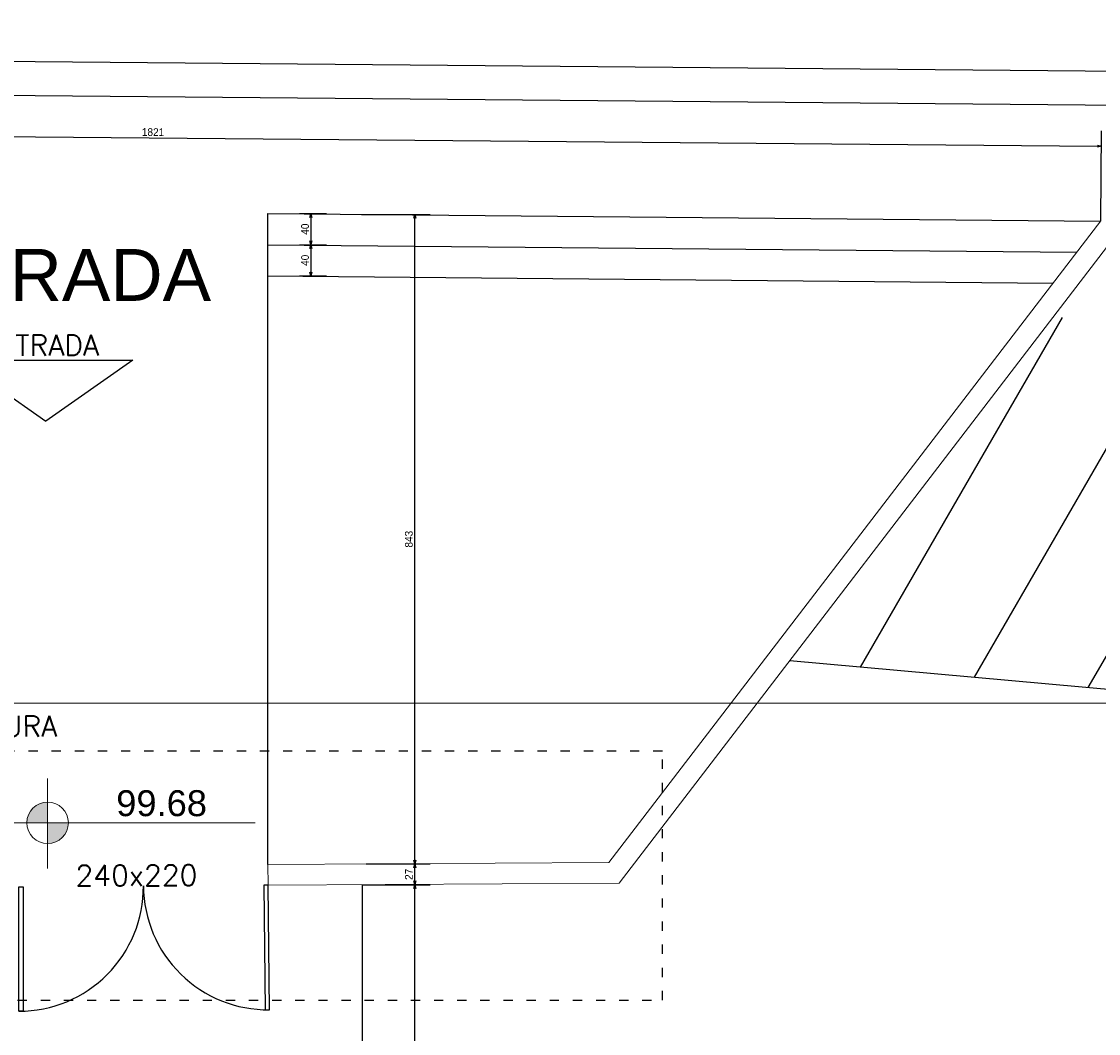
# Model space of a CAD drawing. Header units: millimetres. Extents: x -35 to 343, y 0 to 93.
# Tile 111 of 128: x 250 to 264, y 74 to 88. Entities that reach past the tile are written whole.
import ezdxf
from ezdxf.enums import TextEntityAlignment as Align

# ---------------------------------------------------------------- set-up
doc = ezdxf.new("R2010")
doc.units = ezdxf.units.MM
doc.linetypes.add('ACAD_ISO03W100', pattern=[30, 12, -18])
for name, color, linetype in [('A-PISOS-NIVEL', 1, 'Continuous'), ('A-TEXTO', 3, 'Continuous'), ('MEIOFIO', 2, 'Continuous')]:
    doc.layers.add(name, color=color, linetype=linetype)
for name, color, linetype, lineweight in [('ARQ - COTA_NÍVEL', 2, 'Continuous', 5), ('ARQ - SIMBOLO_CORTE', 2, 'Continuous', 5), ('MURO', 2, 'Continuous', 0)]:
    doc.layers.add(name, color=color, linetype=linetype, lineweight=lineweight)
doc.styles.add('Arial_2', font='arial.ttf', dxfattribs={"height": 0.15})
doc.styles.add('GULIM', font='Gulim.ttf')
doc.styles.add('R80', font='SIMPLEX.SHX', dxfattribs={"height": 0.2})
doc.styles.get("Standard").update_dxf_attribs({"font": 'arial.ttf'})
doc.dimstyles.new('GULIM-100', dxfattribs={"dimtxt": 0.1, "dimasz": 0.05, "dimexe": 0.2, "dimexo": 0, "dimgap": 0.025, "dimtad": 1, "dimdec": 0, "dimlfac": 100, "dimzin": 12, "dimdsep": 46, "dimtxsty": 'GULIM', "dimblk": 'OPEN30', "dimcen": 0, "dimclrd": 152, "dimclre": 152, "dimclrt": 152, "dimaunit": 1, "dimadec": 0, "dimazin": 0, "dimtfac": 1.875, "dimtdec": 0, "dimtmove": 2, "dimatfit": 3, "dimldrblk": 'OPEN30', "dimfxl": 0, "dimtolj": 1, "dimtzin": 12, "dimlwd": -1, "dimarcsym": 0})

# ---------------------------------------------------------------- blocks, each defined once
blk = doc.blocks.new('_Open30')
at = {"color": 0, "linetype": 'ByBlock', "lineweight": -2}
for p, q in [((-1, 0.27), (0, 0)), ((0, 0), (-1, -0.27)), ((0, 0), (-1, 0))]:
    blk.add_line(p, q, dxfattribs=at)
blk = doc.blocks.new('*D283')
at = {"color": 152, "lineweight": -2, "transparency": 16777216}
for p, q in [((199.223, 85.604), (199.238, 87.309)), ((333.914, 84.427), (333.929, 86.132))]:
    blk.add_line(p, q, dxfattribs=at)
at = {"color": 152, "transparency": 16777216}
blk.add_line((199.286, 87.109), (333.878, 85.932), dxfattribs=at)
at = {"layer": 'DEFPOINTS', "color": 0, "transparency": 16777216}
for p in [(333.928, 85.932), (199.223, 85.604), (333.914, 84.427)]:
    blk.add_point(p, dxfattribs=at)
at = {"color": 152, "transparency": 16777216, "xscale": 0.05, "yscale": 0.05, "zscale": 0.05}
for p, rotation in [((199.236, 87.109), 179.4993539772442), ((333.928, 85.932), 359.4993539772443)]:
    blk.add_blockref('_Open30', p, dxfattribs=dict(at, rotation=rotation))
at = {"color": 152, "transparency": 16777216, "insert": (266.582, 86.597), "char_height": 0.1, "attachment_point": 5, "rotation": 359.4994, "style": 'GULIM'}
blk.add_mtext('\\A1;10000', dxfattribs=at)
blk = doc.blocks.new('*D335')
at = {"color": 152, "lineweight": -2, "transparency": 16777216}
for p, q in [((254.247, 76.427), (255.13, 76.427)), ((254.247, 57.762), (255.13, 57.762))]:
    blk.add_line(p, q, dxfattribs=at)
at = {"color": 152, "transparency": 16777216}
blk.add_line((254.93, 57.812), (254.93, 76.377), dxfattribs=at)
at = {"layer": 'DEFPOINTS', "color": 0, "transparency": 16777216}
for p in [(254.247, 76.427), (254.93, 76.427), (254.247, 57.762)]:
    blk.add_point(p, dxfattribs=at)
at = {"color": 152, "transparency": 16777216, "xscale": 0.05, "yscale": 0.05, "zscale": 0.05}
for p, rotation in [((254.93, 76.427), 90), ((254.93, 57.762), 270)]:
    blk.add_blockref('_Open30', p, dxfattribs=dict(at, rotation=rotation))
at = {"color": 152, "transparency": 16777216, "insert": (254.853, 67.095), "char_height": 0.1, "attachment_point": 5, "rotation": 90, "style": 'GULIM'}
blk.add_mtext('\\A1;1867', dxfattribs=at)
blk = doc.blocks.new('*D336')
at = {"color": 152, "lineweight": -2, "transparency": 16777216}
for p, q in [((254.298, 76.697), (255.13, 76.697)), ((254.247, 76.427), (255.13, 76.427))]:
    blk.add_line(p, q, dxfattribs=at)
at = {"color": 152, "transparency": 16777216}
blk.add_line((254.93, 76.477), (254.93, 76.647), dxfattribs=at)
at = {"layer": 'DEFPOINTS', "color": 0, "transparency": 16777216}
for p in [(254.298, 76.697), (254.93, 76.697), (254.247, 76.427)]:
    blk.add_point(p, dxfattribs=at)
at = {"color": 152, "transparency": 16777216, "xscale": 0.05, "yscale": 0.05, "zscale": 0.05}
for p, rotation in [((254.93, 76.697), 90), ((254.93, 76.427), 270)]:
    blk.add_blockref('_Open30', p, dxfattribs=dict(at, rotation=rotation))
at = {"color": 152, "transparency": 16777216, "insert": (254.853, 76.562), "char_height": 0.1, "attachment_point": 5, "rotation": 90, "style": 'GULIM'}
blk.add_mtext('\\A1;27', dxfattribs=at)
blk = doc.blocks.new('*D337')
at = {"color": 152, "lineweight": -2, "transparency": 16777216}
for p, q in [((254.24, 85.123), (255.13, 85.123)), ((254.298, 76.697), (255.13, 76.697))]:
    blk.add_line(p, q, dxfattribs=at)
at = {"color": 152, "transparency": 16777216}
blk.add_line((254.93, 76.747), (254.93, 85.073), dxfattribs=at)
at = {"layer": 'DEFPOINTS', "color": 0, "transparency": 16777216}
for p in [(254.24, 85.123), (254.93, 85.123), (254.298, 76.697)]:
    blk.add_point(p, dxfattribs=at)
at = {"color": 152, "transparency": 16777216, "xscale": 0.05, "yscale": 0.05, "zscale": 0.05}
for p, rotation in [((254.93, 85.123), 90), ((254.93, 76.697), 270)]:
    blk.add_blockref('_Open30', p, dxfattribs=dict(at, rotation=rotation))
at = {"color": 152, "transparency": 16777216, "insert": (254.853, 80.91), "char_height": 0.1, "attachment_point": 5, "rotation": 90, "style": 'GULIM'}
blk.add_mtext('\\A1;843', dxfattribs=at)
blk = doc.blocks.new('*D339')
at = {"color": 152, "lineweight": -2, "transparency": 16777216}
for p, q in [((239.23, 85.254), (239.24, 86.422)), ((263.824, 85.039), (263.834, 86.208))]:
    blk.add_line(p, q, dxfattribs=at)
at = {"color": 152, "transparency": 16777216}
blk.add_line((239.288, 86.222), (263.783, 86.008), dxfattribs=at)
at = {"layer": 'DEFPOINTS', "color": 0, "transparency": 16777216}
for p in [(263.833, 86.008), (239.23, 85.254), (263.824, 85.039)]:
    blk.add_point(p, dxfattribs=at)
at = {"color": 152, "transparency": 16777216, "xscale": 0.05, "yscale": 0.05, "zscale": 0.05}
for p, rotation in [((239.238, 86.222), 179.4993539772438), ((263.833, 86.008), 359.4993539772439)]:
    blk.add_blockref('_Open30', p, dxfattribs=dict(at, rotation=rotation))
at = {"color": 152, "transparency": 16777216, "insert": (251.536, 86.191), "char_height": 0.1, "attachment_point": 5, "rotation": 359.4994, "style": 'GULIM'}
blk.add_mtext('\\A1;1821', dxfattribs=at)
blk = doc.blocks.new('Elevações de ponto - Cota de Nível 1-825078-NÍVEL 1')
at = {"layer": 'ARQ - COTA_NÍVEL'}
h = blk.add_hatch(color=256, dxfattribs=at)
edge = h.paths.add_edge_path(flags=0)
edge.add_line((0, 0.002278), (0, 0.000678))
edge.add_line((0, 0.000678), (-0.0016, 0.000678))
edge.add_arc((0, 0.000678), 0.0016, 90, 180, ccw=False)
h = blk.add_hatch(color=256, dxfattribs=at)
edge = h.paths.add_edge_path(flags=0)
edge.add_arc((0, 0.000678), 0.0016, 270, 360, ccw=False)
edge.add_line((0, -0.000922), (0, 0.000678))
edge.add_line((0, 0.000678), (0.0016, 0.000678))
for p, q in [((0, 0.004106), (0, -0.002843)), ((0, -0.00218), (0, 0.003078)), ((0, 0.000678), (0, 0.002278)), ((-0.003665, 0.000678), (0.016004, 0.000678)), ((-0.0016, 0.000678), (0, 0.000678)), ((0.0016, 0.000678), (0, 0.000678)), ((0, 0.000678), (0, -0.000922))]:
    blk.add_line(p, q, dxfattribs=at)
blk.add_circle((0, 0.000678), 0.0016, dxfattribs=at)
for start, end in [(90, 180), (270, 360)]:
    blk.add_arc((0, 0.000678), 0.0016, start, end, dxfattribs=at)
blk = doc.blocks.new('*D290')
at = {"color": 152, "lineweight": -2, "transparency": 16777216}
for p, q in [((253.433, 85.134), (253.783, 85.134)), ((253.433, 84.73), (253.783, 84.73))]:
    blk.add_line(p, q, dxfattribs=at)
at = {"color": 152, "transparency": 16777216}
blk.add_line((253.583, 85.084), (253.583, 84.78), dxfattribs=at)
at = {"layer": 'DEFPOINTS', "color": 0, "transparency": 16777216}
for p in [(253.025, 85.134), (253.025, 84.73), (253.583, 84.73)]:
    blk.add_point(p, dxfattribs=at)
at = {"color": 152, "transparency": 16777216, "xscale": 0.05, "yscale": 0.05, "zscale": 0.05}
for p, rotation in [((253.583, 85.134), 90), ((253.583, 84.73), 270)]:
    blk.add_blockref('_Open30', p, dxfattribs=dict(at, rotation=rotation))
at = {"color": 152, "transparency": 16777216, "insert": (253.507, 84.932), "char_height": 0.1, "attachment_point": 5, "rotation": 90, "style": 'GULIM', "bg_fill": 3, "box_fill_scale": 1.1, "bg_fill_color": 256, "bg_fill_true_color": 13158600, "bg_fill_transparency": 0}
blk.add_mtext('\\A1;40', dxfattribs=at)
blk = doc.blocks.new('*D291')
at = {"color": 152, "lineweight": -2, "transparency": 16777216}
for p, q in [((253.433, 84.73), (253.783, 84.73)), ((253.433, 84.326), (253.783, 84.326))]:
    blk.add_line(p, q, dxfattribs=at)
at = {"color": 152, "transparency": 16777216}
blk.add_line((253.583, 84.68), (253.583, 84.376), dxfattribs=at)
at = {"layer": 'DEFPOINTS', "color": 0, "transparency": 16777216}
for p in [(253.025, 84.73), (253.025, 84.326), (253.583, 84.326)]:
    blk.add_point(p, dxfattribs=at)
at = {"color": 152, "transparency": 16777216, "xscale": 0.05, "yscale": 0.05, "zscale": 0.05}
for p, rotation in [((253.583, 84.73), 90), ((253.583, 84.326), 270)]:
    blk.add_blockref('_Open30', p, dxfattribs=dict(at, rotation=rotation))
at = {"color": 152, "transparency": 16777216, "insert": (253.507, 84.528), "char_height": 0.1, "attachment_point": 5, "rotation": 90, "style": 'GULIM', "bg_fill": 3, "box_fill_scale": 1.1, "bg_fill_color": 256, "bg_fill_true_color": 13158600, "bg_fill_transparency": 0}
blk.add_mtext('\\A1;40', dxfattribs=at)

msp = doc.modelspace()

# ---------------------------------------------------------------- hatches: boundary and pattern name
h = msp.add_hatch()
h.set_pattern_fill('_USER', color=1, scale=2.692308, angle=60, pattern_type=0)
h.set_pattern_definition([(60, (186.1593, -122.5635), (-2.331607, 1.346154), [])])
h.paths.add_polyline_path([(263.95609, 84.76907), (263.9033, 84.70018), (264.34951, 82.91059, -0.06116576), (264.41465, 82.91859, -0.41421356), (264.68388, 82.64936), (265.52907, 82.64936, -0.02346088), (265.13502, 83.14256)])
h.paths.add_polyline_path([(263.9033, 84.70018), (263.26689, 83.86957), (264.14554, 82.65734, -0.33604975), (264.34951, 82.91059)])
h.paths.add_polyline_path([(265.52907, 82.64936), (264.68388, 82.64936, -0.41421356), (264.41465, 82.38013), (264.41465, 82.29369, 0.22887091), (270.5084, 79.27635), (281.30387, 78.7829), (303.12267, 78.7829), (302.06026, 79.33215, 0.11737763), (299.03496, 80.08359), (270.51901, 80.36222, -0.21314438)])
h.paths.add_polyline_path([(303.12267, 78.7829), (281.30387, 78.7829), (298.73459, 77.98616, -0.11737763), (301.27179, 77.35596), (303.22816, 76.03574), (303.99449, 76.47833), (304.90334, 74.90528), (307.90093, 72.88242, -0.27843453), (310.95326, 67.90997), (311.89076, 62.81133), (313.90904, 59.31806), (313.83567, 69.197, 0.27843453), (310.19614, 75.12602)])
h.paths.add_polyline_path([(265.16883, 82.55186), (266.77508, 82.55186), (266.77508, 83.24536), (265.16883, 83.24536)], flags=9)
h.paths.add_polyline_path([(304.66486, 76.55948), (304.80395, 76.31865), (305.02118, 76.44412), (304.88209, 76.68494)], flags=24)
h.paths.add_polyline_path([(304.93985, 76.07726), (305.07894, 75.83644), (305.29617, 75.9619), (305.15708, 76.20272)], flags=24)
h = msp.add_hatch()
h.set_pattern_fill('_USER', color=1, scale=1.346154, angle=60, pattern_type=0)
h.set_pattern_definition([(60, (186.1593, -122.5635), (-1.1658034, 0.673077), [])])
h.paths.add_polyline_path([(264.34054, 82.39053, -0.34296907), (264.14554, 82.65734), (263.26689, 83.86957), (259.79178, 79.33401), (265.90357, 78.7829), (281.30387, 78.7829), (270.5084, 79.27635, -0.23297894)])
h.paths.add_polyline_path([(281.30387, 78.7829), (265.90357, 78.7829), (302.302, 75.50082), (303.22816, 76.03574), (301.27179, 77.35596, 0.11737763), (298.73459, 77.98616)])
h.paths.add_polyline_path([(307.90093, 72.88242), (304.90334, 74.90528), (311.89076, 62.81133), (310.95326, 67.90997, 0.27843453)])

# ---------------------------------------------------------------- linework, layer by layer
at = {"color": 2}
for p, q in [((253.02514, 76.68952), (253.02514, 85.13383)), ((253.02514, 85.13383), (263.82002, 85.03416)), ((253.02141, 84.73), (263.51276, 84.63313)), ((253.01768, 84.32617), (263.20549, 84.23211))]:
    msp.add_line(p, q, dxfattribs=at)
msp.add_lwpolyline([(302.30252, 75.50078), (259.79178, 79.33401)], dxfattribs=at)
at = {"color": 2, "linetype": 'ACAD_ISO03W100', "ltscale": 0.01}
msp.add_lwpolyline([(244.6798, 74.93007), (258.14134, 74.93007), (258.14134, 78.16084), (244.6798, 78.16084)], close=True, dxfattribs=at)
at = {"color": 3}
for points in [[(249.796, 76.40139), (249.84985, 76.40139), (249.84985, 74.786), (249.796, 74.786)], [(253.02672, 76.42029), (252.97287, 76.41966), (252.99178, 74.80439), (253.04562, 74.80502)]]:
    msp.add_lwpolyline(points, close=True, dxfattribs=at)
at = {"color": 1}
for centre, start, end in [((249.796, 76.40139), 270, 0.335297), ((253.02672, 76.42029), 180.335297, 270.670594)]:
    msp.add_arc(centre, 1.61538, start, end, dxfattribs=at)
at = {"layer": 'A-PISOS-NIVEL', "color": 252}
msp.add_line((254.2473, 76.42743), (254.2473, 58.57002), dxfattribs=at)
at = {"layer": 'A-TEXTO', "color": 2}
for p, q in [((249.01839, 83.23115), (251.27278, 83.23115)), ((249.01839, 83.23115), (250.14558, 82.44275)), ((251.27278, 83.23115), (250.14558, 82.44275))]:
    msp.add_line(p, q, dxfattribs=at)
at = {"layer": 'ARQ - SIMBOLO_CORTE'}
msp.add_line((335.7521, 78.7829), (197.70433, 78.7829), dxfattribs=at)
at = {"layer": 'MEIOFIO'}
msp.add_line((190.5328, 87.62588), (343.26479, 86.29128), dxfattribs=at)
at = {"layer": 'MURO', "color": 4, "linetype": 'ByBlock'}
for p, q in [((263.82409, 85.03947), (257.44624, 76.71539)), ((263.95609, 84.76907), (257.57972, 76.44694)), ((257.44624, 76.71539), (253.02514, 76.68952)), ((253.02514, 76.68952), (253.02672, 76.42029)), ((257.57972, 76.44694), (253.02672, 76.42029))]:
    msp.add_line(p, q, dxfattribs=at)

# ---------------------------------------------------------------- block references
at = {"layer": 'ARQ - COTA_NÍVEL', "xscale": 168.2692307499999, "yscale": 168.2692307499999, "zscale": 168.2692307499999}
msp.add_blockref('Elevações de ponto - Cota de Nível 1-825078-NÍVEL 1', (250.16924, 77.11643), dxfattribs=at)

# ---------------------------------------------------------------- texts
at = {"color": 2}
msp.add_text('ENTRADA', height=0.673077, dxfattribs=at).set_placement((250.0418, 84.00193), align=Align.CENTER)
at = {"layer": 'A-TEXTO', "style": 'R80'}
for s, p in [('ENTRADA', (249.27682, 83.28815)), ('240x220', (250.5308, 76.41153))]:
    msp.add_text(s, height=0.269231, rotation=0.1795, dxfattribs=at).set_placement(p)
at = {"layer": 'A-TEXTO', "color": 2, "style": 'R80'}
msp.add_text('PROJEÇÃO DA COBERTURA', height=0.2692308, rotation=0.1795, dxfattribs=at).set_placement((245.53912, 78.33501))
at = {"layer": 'ARQ - COTA_NÍVEL', "insert": (251.05875, 77.65332), "char_height": 0.336538, "width": 1.0959484, "attachment_point": 1, "line_spacing_factor": 0.941778, "style": 'Arial_2'}
msp.add_mtext('99.68', dxfattribs=at)

# ---------------------------------------------------------------- dimensions: what is measured, and where the dimension line sits
dim = msp.add_aligned_dim(p1=(199.22263, 85.60397), p2=(333.91442, 84.42701), distance=1.50509, text='10000', dimstyle='GULIM-100')
dim.commit()
dim.dimension.update_dxf_attribs({"geometry": '*D283', "text_midpoint": (266.58235, 86.59691)})
dim = msp.add_linear_dim(base=(263.83255, 86.00754), p1=(239.22965, 85.25438), p2=(263.82409, 85.03947), angle=179.499354, text='1821', dimstyle='GULIM-100')
dim.commit()
dim.dimension.update_dxf_attribs({"geometry": '*D339', "text_midpoint": (251.53599, 86.19139)})
for base, p1, p2, picture, middle in [((254.92965, 85.12321), (254.29764, 76.69696), (254.24035, 85.12321), '*D337', (254.85332, 80.91009)), ((254.92965, 76.69696), (254.2473, 76.42743), (254.29764, 76.69696), '*D336', (254.85332, 76.5622))]:
    dim = msp.add_linear_dim(base=base, p1=p1, p2=p2, angle=270, dimstyle='GULIM-100')
    dim.commit()
    dim.dimension.update_dxf_attribs({"geometry": picture, "text_midpoint": middle})
dim = msp.add_aligned_dim(p1=(254.2473, 57.76232), p2=(254.2473, 76.42743), distance=-0.68235, dimstyle='GULIM-100')
dim.commit()
dim.dimension.update_dxf_attribs({"geometry": '*D335', "text_midpoint": (254.85325, 67.09488)})

# ---------------------------------------------------------------- next in the draw order: dimensions: what is measured, and where the dimension line sits
dim = msp.add_aligned_dim(p1=(253.02514, 85.13383), p2=(253.02514, 84.72997), distance=0.55812, dimstyle='GULIM-100', override={"dimfxl": 0.15, "dimfxlon": 1, "dimtfill": 1, "dimtfillclr": 256, "dimarcsym": 2})
dim.commit()
dim.dimension.update_dxf_attribs({"geometry": '*D290', "text_midpoint": (253.50693, 84.9319)})

# ---------------------------------------------------------------- next in the draw order: dimensions: what is measured, and where the dimension line sits
dim = msp.add_aligned_dim(p1=(253.02514, 84.72997), p2=(253.02514, 84.3261), distance=0.55812, dimstyle='GULIM-100', override={"dimfxl": 0.15, "dimfxlon": 1, "dimtfill": 1, "dimtfillclr": 256, "dimarcsym": 2})
dim.commit()
dim.dimension.update_dxf_attribs({"geometry": '*D291', "text_midpoint": (253.50693, 84.52804)})

doc.saveas('drawing.dxf')
